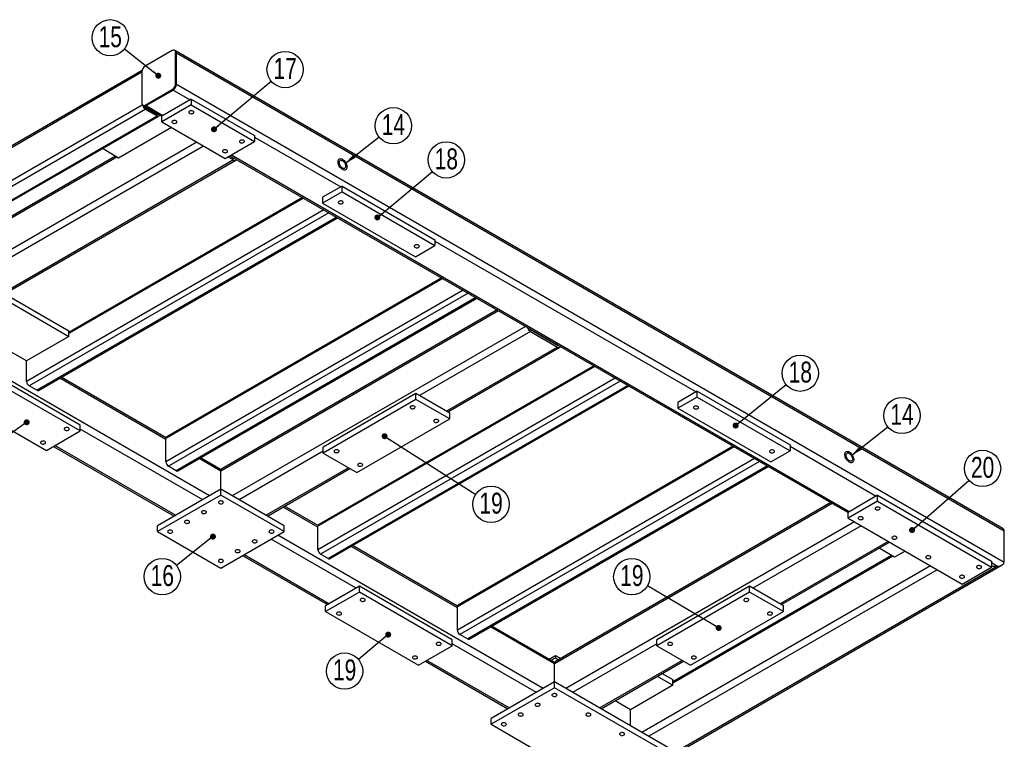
# Model space of a CAD drawing. Header units: millimetres. Extents: x 5 to 589, y 5 to 415.
# Tile 8 of 14: x 290 to 455, y 72 to 193. Entities that reach past the tile are written whole.
import ezdxf

# ---------------------------------------------------------------- set-up
doc = ezdxf.new("R2010")
doc.units = ezdxf.units.MM
doc.layers.add('NOTES', color=6, linetype='Continuous')
doc.layers.add('TRAIT-FORT', color=4, linetype='Continuous', lineweight=25)
doc.styles.add('SLDTEXTSTYLE2', font='TXT', dxfattribs={"width": 0.75})
doc.dimstyles.new('SLDDIMSTYLE5', dxfattribs={"dimtxt": 0.18, "dimasz": 1, "dimexe": 0, "dimexo": 0.0625, "dimgap": 0, "dimtad": 0, "dimtih": 1, "dimtoh": 1, "dimdec": 0, "dimrnd": 1e-09, "dimzin": 0, "dimdsep": 46, "dimtxsty": 'Standard', "dimblk1": 'DOT', "dimblk2": 'DOT', "dimsah": 1, "dimcen": 0.09, "dimadec": 0, "dimazin": 0, "dimtfac": 1, "dimtdec": 0, "dimtofl": 0, "dimtmove": 0, "dimatfit": 3, "dimldrblk": 'DOT', "dimfxl": 1, "dimfrac": 2, "dimtolj": 1, "dimtzin": 0, "dimarcsym": 0})
doc.dimstyles.new('SLDDIMSTYLE6', dxfattribs={"dimtxt": 0.18, "dimasz": 2, "dimexe": 0, "dimexo": 0.0625, "dimgap": 0, "dimtad": 0, "dimtih": 1, "dimtoh": 1, "dimdec": 0, "dimrnd": 1e-09, "dimzin": 0, "dimdsep": 46, "dimtxsty": 'Standard', "dimsah": 1, "dimcen": 0.09, "dimadec": 0, "dimazin": 0, "dimtfac": 2, "dimtdec": 0, "dimtofl": 0, "dimtmove": 0, "dimatfit": 3, "dimfxl": 1, "dimfrac": 2, "dimtolj": 1, "dimtzin": 0, "dimarcsym": 0})

# ---------------------------------------------------------------- blocks, each defined once
blk = doc.blocks.new('SW_NOTE_20')
at = {"layer": 'NOTES', "color": 0}
blk.add_circle((2.39, 1.87), 3.04, dxfattribs=at)
at = {"layer": 'NOTES', "color": 0, "insert": (2.4, 3.81), "char_height": 3.5, "attachment_point": 2, "style": 'SLDTEXTSTYLE2'}
blk.add_mtext('14', dxfattribs=at)
blk = doc.blocks.new('SW_NOTE_21')
at = {"layer": 'NOTES', "color": 0}
blk.add_circle((2.38, 1.88), 3.04, dxfattribs=at)
at = {"layer": 'NOTES', "color": 0, "insert": (2.39, 3.82), "char_height": 3.5, "attachment_point": 2, "style": 'SLDTEXTSTYLE2'}
blk.add_mtext('14', dxfattribs=at)
blk = doc.blocks.new('SW_NOTE_22')
at = {"layer": 'NOTES', "color": 0}
blk.add_circle((-2.39, 1.88), 3.04, dxfattribs=at)
at = {"layer": 'NOTES', "color": 0, "insert": (-2.38, 3.81), "char_height": 3.5, "attachment_point": 2, "style": 'SLDTEXTSTYLE2'}
blk.add_mtext('15', dxfattribs=at)
blk = doc.blocks.new('_Dot')
at = {"color": 0, "linetype": 'ByBlock', "lineweight": -2}
blk.add_line((-0.5, 0), (-1, 0), dxfattribs=at)
at = {"color": 0, "linetype": 'ByBlock', "const_width": 0.5}
blk.add_lwpolyline([(-0.25, 0, 1), (0.25, 0, 1)], format="xyb", close=True, dxfattribs=at)
blk = doc.blocks.new('SW_NOTE_24')
at = {"layer": 'NOTES', "color": 0}
blk.add_circle((2.33, 1.95), 3.04, dxfattribs=at)
at = {"layer": 'NOTES', "color": 0, "insert": (2.34, 3.89), "char_height": 3.5, "attachment_point": 2, "style": 'SLDTEXTSTYLE2'}
blk.add_mtext('17', dxfattribs=at)
blk = doc.blocks.new('SW_NOTE_25')
at = {"layer": 'NOTES', "color": 0}
blk.add_circle((2.33, 1.95), 3.04, dxfattribs=at)
at = {"layer": 'NOTES', "color": 0, "insert": (2.34, 3.88), "char_height": 3.5, "attachment_point": 2, "style": 'SLDTEXTSTYLE2'}
blk.add_mtext('18', dxfattribs=at)
blk = doc.blocks.new('SW_NOTE_26')
at = {"layer": 'NOTES', "color": 0}
blk.add_circle((2.36, 1.91), 3.04, dxfattribs=at)
at = {"layer": 'NOTES', "color": 0, "insert": (2.37, 3.85), "char_height": 3.5, "attachment_point": 2, "style": 'SLDTEXTSTYLE2'}
blk.add_mtext('18', dxfattribs=at)
blk = doc.blocks.new('SW_NOTE_27')
at = {"layer": 'NOTES', "color": 0}
blk.add_circle((2.29, 2), 3.04, dxfattribs=at)
at = {"layer": 'NOTES', "color": 0, "insert": (2.3, 3.93), "char_height": 3.5, "attachment_point": 2, "style": 'SLDTEXTSTYLE2'}
blk.add_mtext('20', dxfattribs=at)
blk = doc.blocks.new('SW_NOTE_29')
at = {"layer": 'NOTES', "color": 0}
blk.add_circle((-2.33, -1.95), 3.04, dxfattribs=at)
at = {"layer": 'NOTES', "color": 0, "insert": (-2.32, -0.01), "char_height": 3.5, "attachment_point": 2, "style": 'SLDTEXTSTYLE2'}
blk.add_mtext('19', dxfattribs=at)
blk = doc.blocks.new('SW_NOTE_30')
at = {"layer": 'NOTES', "color": 0}
blk.add_circle((-2.38, -1.88), 3.04, dxfattribs=at)
at = {"layer": 'NOTES', "color": 0, "insert": (-2.37, 0.05), "char_height": 3.5, "attachment_point": 2, "style": 'SLDTEXTSTYLE2'}
blk.add_mtext('16', dxfattribs=at)
blk = doc.blocks.new('SW_NOTE_33')
at = {"layer": 'NOTES', "color": 0}
blk.add_circle((2.56, -1.64), 3.04, dxfattribs=at)
at = {"layer": 'NOTES', "color": 0, "insert": (2.57, 0.3), "char_height": 3.5, "attachment_point": 2, "style": 'SLDTEXTSTYLE2'}
blk.add_mtext('19', dxfattribs=at)
blk = doc.blocks.new('SW_NOTE_34')
at = {"layer": 'NOTES', "color": 0}
blk.add_circle((-2.62, 1.54), 3.04, dxfattribs=at)
at = {"layer": 'NOTES', "color": 0, "insert": (-2.61, 3.48), "char_height": 3.5, "attachment_point": 2, "style": 'SLDTEXTSTYLE2'}
blk.add_mtext('19', dxfattribs=at)

msp = doc.modelspace()

# ---------------------------------------------------------------- linework, layer by layer
at = {"layer": 'TRAIT-FORT', "lineweight": 25}
for p, q in [((315.44, 187.49), (310.91, 184.88)), ((315.98, 187.45), (315.84, 187.53)), ((454.4, 107.53), (315.98, 187.45)), ((316, 181.94), (316, 187.16)), ((316, 187.16), (316.14, 187.08)), ((316.14, 181.85), (316.14, 187.08)), ((316.14, 187.08), (454.74, 107.07)), ((259.22, 154.38), (310.35, 183.9)), ((310.37, 184.12), (259.35, 154.66)), ((310.35, 183.9), (310.35, 178.67)), ((316, 181.94), (316.14, 181.85)), ((316.14, 181.85), (454.74, 101.85)), ((310.91, 178.34), (315.44, 180.96)), ((311.05, 178.26), (315.58, 180.87)), ((315.44, 180.96), (315.58, 180.87)), ((315.58, 180.87), (318.41, 179.24)), ((259.22, 148.83), (310.42, 178.39)), ((310.51, 178.3), (310.65, 178.22)), ((310.65, 178.22), (313.67, 176.48)), ((310.91, 178.34), (311.05, 178.26)), ((311.05, 178.26), (313.88, 176.63)), ((318.62, 179.36), (313.67, 176.51)), ((318.62, 178.38), (313.67, 175.53)), ((318.62, 179.36), (318.62, 178.38)), ((318.62, 179.36), (329.22, 173.24)), ((318.62, 178.38), (329.22, 172.26)), ((262.12, 149.52), (310.91, 177.69)), ((264.1, 148.38), (312.89, 176.55)), ((264.28, 148.28), (313.19, 176.52)), ((310.91, 177.94), (312.89, 176.79)), ((310.91, 177.69), (312.89, 176.55)), ((312.89, 176.79), (313.01, 176.86)), ((313.67, 175.53), (313.67, 176.51)), ((313.67, 175.53), (324.28, 169.4)), ((315.29, 174.59), (306.46, 169.49)), ((329.22, 173.24), (329.22, 172.26)), ((319.54, 172.14), (271.24, 144.26)), ((320.67, 171.49), (272.3, 143.56)), ((324.28, 169.4), (329.22, 172.26)), ((329.22, 173), (343.65, 164.67)), ((306.46, 169.49), (303.73, 171.06)), ((325.05, 169.85), (325.69, 169.49)), ((325.1, 169.88), (428.57, 110.15)), ((325.34, 170.02), (428.79, 110.3)), ((325.69, 169.16), (274.42, 139.56)), ((274.82, 139.52), (326.09, 169.12)), ((305.94, 169.78), (276.4, 152.73)), ((306.17, 169.65), (276.4, 152.46)), ((324.77, 169.69), (325.69, 169.16)), ((325.74, 169.51), (325.69, 169.49)), ((343.86, 164.79), (340.61, 162.91)), ((343.86, 163.81), (340.61, 161.93)), ((343.86, 163.81), (343.86, 164.79)), ((343.86, 164.79), (359.42, 155.81)), ((343.86, 163.81), (359.42, 154.83)), ((337.23, 162.88), (298.11, 140.3)), ((337.4, 162.78), (298.11, 140.1)), ((340.61, 162.91), (340.61, 161.93)), ((340.61, 161.93), (356.17, 152.95)), ((340.8, 160.82), (291.04, 132.09)), ((341.65, 160.33), (291.47, 131.36)), ((342.92, 159.59), (292.74, 130.62)), ((293.04, 130.59), (343.1, 159.49)), ((359.42, 155.81), (359.42, 154.83)), ((359.42, 155.57), (403.12, 130.34)), ((356.17, 152.95), (359.42, 154.83)), ((360.74, 149.31), (314.38, 122.54)), ((360.56, 149.41), (314.5, 122.82)), ((287.39, 146.78), (298.11, 140.59)), ((364.13, 147.35), (314.38, 118.62)), ((364.98, 146.86), (314.8, 117.89)), ((286.54, 146.29), (298.11, 139.61)), ((366.25, 146.12), (316.07, 117.15)), ((316.37, 117.12), (366.43, 146.02)), ((370.07, 143.92), (323.57, 117.07)), ((369.84, 144.05), (323.73, 117.44)), ((291.04, 135.52), (279.47, 142.21)), ((298.11, 139.61), (298.11, 140.59)), ((374.6, 141.31), (325.48, 112.95)), ((375.4, 140.46), (356.8, 129.73)), ((375.45, 140.82), (375.4, 140.79)), ((375.4, 140.79), (379.92, 138.18)), ((375.4, 140.46), (379.92, 137.85)), ((321.66, 112.95), (275.22, 139.76)), ((298.11, 139.61), (291.04, 135.52)), ((379.92, 137.85), (361.33, 127.11)), ((361.56, 126.98), (380.32, 137.81)), ((379.97, 138.2), (379.92, 138.18)), ((291.04, 132.09), (291.04, 135.52)), ((300.02, 124.79), (284.46, 133.77)), ((386.19, 134.61), (339.83, 107.85)), ((386.02, 134.71), (339.96, 108.12)), ((300.02, 123.81), (284.46, 132.79)), ((314.38, 122.38), (296.59, 132.65)), ((314.39, 122.64), (296.83, 132.78)), ((389.59, 132.65), (339.83, 103.93)), ((390.44, 132.16), (340.26, 103.19)), ((292.74, 130.62), (291.47, 131.36)), ((391.71, 131.43), (341.53, 102.46)), ((341.83, 102.43), (391.89, 131.33)), ((403.33, 130.46), (400.08, 128.58)), ((403.33, 129.48), (403.33, 130.46)), ((403.33, 130.46), (418.89, 121.48)), ((278.81, 129.52), (294.36, 120.54)), ((356.24, 130.05), (340.68, 121.07)), ((356.24, 129.07), (340.68, 120.09)), ((356.24, 129.07), (356.24, 130.05)), ((361.89, 126.79), (356.24, 130.05)), ((361.89, 125.81), (356.24, 129.07)), ((403.33, 129.48), (400.08, 127.6)), ((400.08, 128.58), (400.08, 127.6)), ((403.33, 129.48), (418.89, 120.5)), ((400.08, 127.6), (415.63, 118.62)), ((346.34, 116.83), (361.89, 125.81)), ((361.89, 125.81), (361.89, 126.79)), ((294.36, 120.54), (300.02, 123.81)), ((300.02, 123.81), (300.02, 124.79)), ((320.53, 112.3), (300.02, 124.13)), ((314.38, 118.62), (314.38, 122.54)), ((295.54, 121.22), (315.77, 109.55)), ((316, 109.68), (295.78, 121.36)), ((340.68, 120.42), (326.61, 112.3)), ((340.68, 120.09), (340.68, 121.07)), ((409.53, 121.14), (363.17, 94.38)), ((409.35, 121.24), (363.29, 94.65)), ((415.63, 118.62), (418.89, 120.5)), ((418.89, 121.48), (418.89, 120.5)), ((418.89, 121.24), (433.31, 112.91)), ((323.57, 117.07), (319.93, 119.18)), ((323.62, 117.31), (320.16, 119.31)), ((340.68, 120.09), (346.34, 116.83)), ((412.92, 119.18), (363.17, 90.46)), ((413.77, 118.69), (363.59, 89.72)), ((316.07, 117.15), (314.8, 117.89)), ((323.57, 114.05), (323.57, 117.07)), ((344.92, 117.64), (331.13, 109.68)), ((331.37, 109.55), (345.16, 117.51)), ((415.05, 117.96), (364.86, 88.99)), ((365.16, 88.96), (415.22, 117.86)), ((323.57, 114.05), (312.96, 107.93)), ((323.57, 113.07), (323.57, 114.05)), ((334.17, 107.93), (323.57, 114.05)), ((323.57, 113.07), (312.96, 106.95)), ((334.17, 106.95), (323.57, 113.07)), ((433.52, 113.03), (428.57, 110.17)), ((433.52, 112.05), (433.52, 113.03)), ((433.52, 113.03), (452.61, 102.01)), ((339.83, 107.68), (333.99, 111.06)), ((339.84, 107.95), (334.22, 111.19)), ((425.93, 111.67), (379.43, 84.82)), ((425.7, 111.81), (379.6, 85.19)), ((433.52, 112.05), (428.57, 109.19)), ((433.52, 112.05), (452.61, 101.03)), ((428.57, 109.19), (428.57, 110.17)), ((428.57, 109.19), (447.67, 98.17)), ((312.96, 106.95), (312.96, 107.93)), ((334.17, 106.95), (334.17, 107.93)), ((339.83, 103.93), (339.83, 107.85)), ((429.63, 108.58), (381.34, 80.7)), ((430.77, 107.93), (412.66, 97.48)), ((312.96, 106.95), (323.57, 100.83)), ((323.57, 100.83), (334.17, 106.95)), ((346.2, 97.48), (331.98, 105.68)), ((377.52, 80.7), (333.11, 106.34)), ((454.74, 101.85), (454.74, 107.07)), ((363.17, 94.21), (345.38, 104.48)), ((363.18, 94.48), (345.62, 104.62)), ((435.29, 105.32), (417.19, 94.87)), ((417.42, 94.73), (435.52, 105.18)), ((436.35, 102.66), (433.76, 104.16)), ((327.22, 102.94), (341.44, 94.73)), ((341.67, 94.87), (327.46, 103.07)), ((341.53, 102.46), (340.26, 103.19)), ((435.83, 102.96), (399.23, 81.83)), ((436.07, 102.83), (399.23, 81.56)), ((438.12, 103.68), (436.35, 102.66)), ((392.16, 65.45), (454.4, 101.38)), ((453.6, 101.19), (392.16, 65.72)), ((442.36, 101.23), (394.07, 73.35)), ((443.49, 100.58), (395.2, 72.7)), ((447.67, 98.17), (452.61, 101.03)), ((452.61, 102.01), (452.61, 101.03)), ((452.61, 101.76), (453.6, 101.19)), ((452.61, 101.19), (453.6, 101.19)), ((346.76, 97.8), (341.1, 94.54)), ((346.76, 96.82), (346.76, 97.8)), ((362.32, 88.82), (346.76, 97.8)), ((412.1, 97.8), (396.54, 88.82)), ((412.1, 96.82), (412.1, 97.8)), ((417.75, 94.54), (412.1, 97.8)), ((346.76, 96.82), (341.1, 93.56)), ((362.32, 87.84), (346.76, 96.82)), ((412.1, 96.82), (396.54, 87.84)), ((417.75, 93.56), (412.1, 96.82)), ((341.1, 93.56), (341.1, 94.54)), ((363.17, 90.46), (363.17, 94.38)), ((417.75, 93.56), (417.75, 94.54)), ((341.1, 93.56), (356.66, 84.58)), ((402.2, 84.58), (417.75, 93.56)), ((379.43, 84.82), (368.72, 91.01)), ((379.48, 85.07), (368.95, 91.14)), ((364.86, 88.99), (363.59, 89.72)), ((356.66, 84.58), (362.32, 87.84)), ((362.32, 87.84), (362.32, 88.82)), ((376.39, 80.05), (362.32, 88.17)), ((396.54, 88.17), (382.47, 80.05)), ((396.54, 87.84), (396.54, 88.82)), ((396.54, 87.84), (402.2, 84.58)), ((378.53, 85.61), (379.57, 86.21)), ((378.89, 85.41), (379.57, 85.8)), ((379.57, 86.21), (379.57, 85.8)), ((379.57, 86.21), (380.47, 85.7)), ((379.57, 85.8), (380.11, 85.49)), ((357.84, 85.26), (371.63, 77.3)), ((371.86, 77.44), (358.07, 85.4)), ((379.43, 81.8), (379.43, 84.82)), ((400.78, 85.4), (387, 77.44)), ((387.23, 77.3), (401.02, 85.26)), ((396.63, 82.73), (399.23, 81.23)), ((397.48, 83.22), (399.23, 82.21)), ((379.43, 81.8), (368.82, 75.68)), ((379.43, 80.82), (368.82, 74.7)), ((379.43, 80.82), (379.43, 81.8)), ((398.52, 70.78), (379.43, 81.8)), ((398.52, 69.8), (379.43, 80.82)), ((399.23, 81.23), (392.16, 77.15)), ((399.23, 81.23), (399.23, 82.21)), ((392.16, 77.15), (389.56, 78.65)), ((392.16, 74.46), (392.16, 77.15)), ((368.82, 74.7), (368.82, 75.68)), ((368.82, 74.7), (387.91, 63.68))]:
    msp.add_line(p, q, dxfattribs=at)
at = {"layer": 'TRAIT-FORT', "lineweight": 25, "flags": 128}
for points in [[(312.89, 176.55), (312.97, 176.51), (313.05, 176.49), (313.13, 176.49), (313.19, 176.52), (313.24, 176.56), (313.28, 176.62), (313.3, 176.69)], [(318.32, 177.33), (318.24, 177.27), (318.2, 177.21), (318.2, 177.13), (318.23, 177.06), (318.3, 177), (318.39, 176.95), (318.51, 176.92), (318.63, 176.91), (318.76, 176.93), (318.87, 176.96), (318.96, 177.01), (319.02, 177.08), (319.04, 177.15), (319.03, 177.22), (318.98, 177.29), (318.9, 177.35), (318.79, 177.38), (318.67, 177.4), (318.54, 177.4), (318.42, 177.38), (318.32, 177.33)], [(315.49, 175.7), (315.41, 175.64), (315.37, 175.57), (315.37, 175.5), (315.4, 175.43), (315.47, 175.37), (315.56, 175.32), (315.68, 175.29), (315.81, 175.28), (315.93, 175.3), (316.04, 175.33), (316.13, 175.38), (316.19, 175.45), (316.21, 175.52), (316.2, 175.59), (316.15, 175.66), (316.07, 175.71), (315.96, 175.75), (315.84, 175.77), (315.71, 175.77), (315.59, 175.74), (315.49, 175.7)], [(326.8, 172.43), (326.73, 172.38), (326.69, 172.31), (326.68, 172.23), (326.71, 172.16), (326.78, 172.1), (326.88, 172.05), (326.99, 172.02), (327.12, 172.02), (327.24, 172.03), (327.36, 172.06), (327.45, 172.12), (327.5, 172.18), (327.53, 172.25), (327.51, 172.32), (327.46, 172.39), (327.38, 172.45), (327.27, 172.49), (327.15, 172.5), (327.02, 172.5), (326.9, 172.48), (326.8, 172.43)], [(323.97, 170.8), (323.9, 170.74), (323.86, 170.67), (323.85, 170.6), (323.89, 170.53), (323.95, 170.47), (324.05, 170.42), (324.17, 170.39), (324.29, 170.38), (324.42, 170.4), (324.53, 170.43), (324.62, 170.48), (324.68, 170.55), (324.7, 170.62), (324.69, 170.69), (324.63, 170.76), (324.55, 170.81), (324.44, 170.85), (324.32, 170.87), (324.2, 170.87), (324.08, 170.85), (323.97, 170.8)], [(343.93, 167.57), (343.8, 167.66), (343.66, 167.78), (343.54, 167.92), (343.43, 168.08), (343.34, 168.25), (343.27, 168.43), (343.22, 168.6), (343.19, 168.77), (343.19, 168.93), (343.22, 169.07), (343.27, 169.19), (343.34, 169.28), (343.43, 169.35), (343.54, 169.38), (343.66, 169.38), (343.8, 169.35), (343.93, 169.28), (344.07, 169.19), (344.2, 169.07), (344.32, 168.93), (344.43, 168.77), (344.53, 168.6), (344.6, 168.42), (344.65, 168.25), (344.67, 168.08), (344.67, 167.92), (344.65, 167.78), (344.6, 167.66), (344.53, 167.57), (344.43, 167.5), (344.32, 167.47), (344.2, 167.47), (344.07, 167.5), (343.93, 167.57)], [(343.93, 167.57), (343.8, 167.66), (343.66, 167.78), (343.54, 167.92), (343.43, 168.08), (343.34, 168.25), (343.27, 168.43), (343.22, 168.6), (343.19, 168.77), (343.19, 168.93), (343.22, 169.07), (343.27, 169.19), (343.34, 169.28), (343.43, 169.35), (343.54, 169.38), (343.66, 169.38), (343.8, 169.35), (343.93, 169.28), (344.07, 169.19), (344.2, 169.07), (344.32, 168.93), (344.43, 168.77), (344.53, 168.6), (344.6, 168.42), (344.65, 168.25), (344.67, 168.08), (344.67, 167.92), (344.65, 167.78), (344.6, 167.66), (344.53, 167.57), (344.43, 167.5), (344.32, 167.47), (344.2, 167.47), (344.07, 167.5), (343.93, 167.57)], [(343.93, 167.81), (343.82, 167.89), (343.71, 168), (343.61, 168.12), (343.53, 168.26), (343.46, 168.41), (343.42, 168.56), (343.4, 168.7), (343.41, 168.83), (343.44, 168.94), (343.49, 169.02), (343.57, 169.08), (343.66, 169.11), (343.76, 169.1), (343.88, 169.07), (343.99, 169), (344.1, 168.91), (344.21, 168.79), (344.3, 168.66), (344.37, 168.51), (344.43, 168.37), (344.46, 168.22), (344.46, 168.09), (344.44, 167.97), (344.4, 167.87), (344.34, 167.79), (344.25, 167.75), (344.16, 167.74), (344.05, 167.76), (343.93, 167.81)], [(343.35, 162.23), (343.27, 162.17), (343.23, 162.1), (343.23, 162.03), (343.26, 161.96), (343.33, 161.9), (343.42, 161.85), (343.54, 161.82), (343.67, 161.81), (343.79, 161.82), (343.9, 161.86), (343.99, 161.91), (344.05, 161.97), (344.07, 162.05), (344.06, 162.12), (344.01, 162.19), (343.93, 162.24), (343.82, 162.28), (343.7, 162.3), (343.57, 162.3), (343.45, 162.27), (343.35, 162.23)], [(356.08, 154.88), (356, 154.82), (355.96, 154.75), (355.96, 154.68), (355.99, 154.61), (356.06, 154.55), (356.15, 154.5), (356.27, 154.47), (356.39, 154.46), (356.52, 154.48), (356.63, 154.51), (356.72, 154.56), (356.78, 154.63), (356.8, 154.7), (356.79, 154.77), (356.74, 154.84), (356.65, 154.89), (356.55, 154.93), (356.43, 154.95), (356.3, 154.95), (356.18, 154.93), (356.08, 154.88)], [(355.37, 127.94), (355.29, 127.88), (355.25, 127.81), (355.25, 127.74), (355.28, 127.67), (355.35, 127.61), (355.44, 127.56), (355.56, 127.53), (355.69, 127.52), (355.81, 127.54), (355.92, 127.57), (356.01, 127.62), (356.07, 127.69), (356.1, 127.76), (356.08, 127.83), (356.03, 127.9), (355.95, 127.95), (355.84, 127.99), (355.72, 128.01), (355.59, 128.01), (355.47, 127.98), (355.37, 127.94)], [(402.82, 127.9), (402.74, 127.84), (402.7, 127.77), (402.7, 127.7), (402.73, 127.63), (402.8, 127.57), (402.89, 127.52), (403.01, 127.49), (403.13, 127.48), (403.26, 127.49), (403.37, 127.53), (403.46, 127.58), (403.52, 127.64), (403.54, 127.72), (403.53, 127.79), (403.48, 127.86), (403.39, 127.91), (403.29, 127.95), (403.17, 127.97), (403.04, 127.97), (402.92, 127.94), (402.82, 127.9)], [(359.33, 125.65), (359.25, 125.6), (359.21, 125.53), (359.21, 125.45), (359.24, 125.38), (359.31, 125.32), (359.4, 125.27), (359.52, 125.24), (359.65, 125.24), (359.77, 125.25), (359.88, 125.28), (359.97, 125.34), (360.03, 125.4), (360.06, 125.47), (360.04, 125.54), (359.99, 125.61), (359.91, 125.67), (359.8, 125.71), (359.68, 125.72), (359.55, 125.72), (359.43, 125.7), (359.33, 125.65)], [(297.46, 124.31), (297.38, 124.25), (297.34, 124.18), (297.34, 124.11), (297.37, 124.04), (297.44, 123.97), (297.53, 123.93), (297.65, 123.9), (297.77, 123.89), (297.9, 123.9), (298.01, 123.94), (298.1, 123.99), (298.16, 124.05), (298.18, 124.12), (298.17, 124.2), (298.12, 124.26), (298.04, 124.32), (297.93, 124.36), (297.81, 124.38), (297.68, 124.37), (297.56, 124.35), (297.46, 124.31)], [(293.5, 122.02), (293.42, 121.96), (293.38, 121.89), (293.38, 121.82), (293.41, 121.75), (293.48, 121.69), (293.57, 121.64), (293.69, 121.61), (293.81, 121.6), (293.94, 121.62), (294.05, 121.65), (294.14, 121.7), (294.2, 121.77), (294.22, 121.84), (294.21, 121.91), (294.16, 121.98), (294.08, 122.03), (293.97, 122.07), (293.85, 122.09), (293.72, 122.09), (293.6, 122.06), (293.5, 122.02)], [(342.64, 120.59), (342.57, 120.53), (342.53, 120.46), (342.52, 120.39), (342.55, 120.32), (342.62, 120.26), (342.72, 120.21), (342.83, 120.18), (342.96, 120.17), (343.08, 120.19), (343.2, 120.22), (343.28, 120.27), (343.34, 120.34), (343.37, 120.41), (343.35, 120.48), (343.3, 120.55), (343.22, 120.61), (343.11, 120.64), (342.99, 120.66), (342.86, 120.66), (342.74, 120.64), (342.64, 120.59)], [(415.54, 120.55), (415.47, 120.49), (415.43, 120.42), (415.42, 120.35), (415.46, 120.28), (415.52, 120.22), (415.62, 120.17), (415.74, 120.14), (415.86, 120.13), (415.99, 120.15), (416.1, 120.18), (416.19, 120.23), (416.25, 120.3), (416.27, 120.37), (416.26, 120.44), (416.21, 120.51), (416.12, 120.56), (416.02, 120.6), (415.89, 120.62), (415.77, 120.62), (415.65, 120.6), (415.54, 120.55)], [(428.79, 118.58), (428.65, 118.68), (428.52, 118.8), (428.39, 118.94), (428.29, 119.1), (428.19, 119.27), (428.12, 119.44), (428.07, 119.62), (428.05, 119.79), (428.05, 119.95), (428.07, 120.09), (428.12, 120.21), (428.19, 120.3), (428.29, 120.36), (428.39, 120.39), (428.52, 120.39), (428.65, 120.36), (428.79, 120.3), (428.92, 120.2), (429.05, 120.08), (429.18, 119.94), (429.29, 119.79), (429.38, 119.61), (429.45, 119.44), (429.5, 119.26), (429.52, 119.09), (429.52, 118.93), (429.5, 118.79), (429.45, 118.67), (429.38, 118.58), (429.29, 118.52), (429.18, 118.49), (429.05, 118.49), (428.92, 118.52), (428.79, 118.58)], [(428.79, 118.58), (428.65, 118.68), (428.52, 118.8), (428.39, 118.94), (428.29, 119.1), (428.19, 119.27), (428.12, 119.44), (428.07, 119.62), (428.05, 119.79), (428.05, 119.95), (428.07, 120.09), (428.12, 120.21), (428.19, 120.3), (428.29, 120.36), (428.39, 120.39), (428.52, 120.39), (428.65, 120.36), (428.79, 120.3), (428.92, 120.2), (429.05, 120.08), (429.18, 119.94), (429.29, 119.79), (429.38, 119.61), (429.45, 119.44), (429.5, 119.26), (429.52, 119.09), (429.52, 118.93), (429.5, 118.79), (429.45, 118.67), (429.38, 118.58), (429.29, 118.52), (429.18, 118.49), (429.05, 118.49), (428.92, 118.52), (428.79, 118.58)], [(428.79, 118.83), (428.67, 118.91), (428.56, 119.01), (428.46, 119.14), (428.38, 119.28), (428.32, 119.42), (428.27, 119.57), (428.26, 119.71), (428.26, 119.84), (428.29, 119.95), (428.35, 120.04), (428.42, 120.1), (428.51, 120.12), (428.62, 120.12), (428.73, 120.08), (428.84, 120.02), (428.95, 119.92), (429.06, 119.81), (429.15, 119.67), (429.22, 119.53), (429.28, 119.38), (429.31, 119.24), (429.31, 119.1), (429.3, 118.98), (429.25, 118.88), (429.19, 118.81), (429.11, 118.77), (429.01, 118.76), (428.9, 118.78), (428.79, 118.83)], [(346.6, 118.31), (346.53, 118.25), (346.48, 118.18), (346.48, 118.11), (346.51, 118.04), (346.58, 117.97), (346.68, 117.93), (346.79, 117.9), (346.92, 117.89), (347.04, 117.9), (347.15, 117.94), (347.24, 117.99), (347.3, 118.05), (347.33, 118.12), (347.31, 118.2), (347.26, 118.26), (347.18, 118.32), (347.07, 118.36), (346.95, 118.38), (346.82, 118.37), (346.7, 118.35), (346.6, 118.31)], [(320.44, 110.39), (320.36, 110.33), (320.32, 110.26), (320.32, 110.19), (320.35, 110.12), (320.42, 110.05), (320.51, 110.01), (320.63, 109.98), (320.76, 109.97), (320.88, 109.98), (320.99, 110.02), (321.08, 110.07), (321.14, 110.13), (321.16, 110.2), (321.15, 110.28), (321.1, 110.34), (321.02, 110.4), (320.91, 110.44), (320.79, 110.46), (320.66, 110.46), (320.54, 110.43), (320.44, 110.39)], [(323.27, 112.02), (323.19, 111.96), (323.15, 111.89), (323.15, 111.82), (323.18, 111.75), (323.25, 111.69), (323.34, 111.64), (323.46, 111.61), (323.58, 111.6), (323.71, 111.62), (323.82, 111.65), (323.91, 111.7), (323.97, 111.77), (323.99, 111.84), (323.98, 111.91), (323.93, 111.98), (323.85, 112.03), (323.74, 112.07), (323.62, 112.09), (323.49, 112.09), (323.37, 112.06), (323.27, 112.02)], [(433.22, 111), (433.15, 110.94), (433.11, 110.87), (433.1, 110.8), (433.13, 110.73), (433.2, 110.67), (433.3, 110.62), (433.41, 110.59), (433.54, 110.58), (433.66, 110.59), (433.78, 110.63), (433.86, 110.68), (433.92, 110.75), (433.95, 110.82), (433.93, 110.89), (433.88, 110.96), (433.8, 111.01), (433.69, 111.05), (433.57, 111.07), (433.44, 111.07), (433.32, 111.04), (433.22, 111)], [(317.61, 108.75), (317.54, 108.7), (317.49, 108.63), (317.49, 108.55), (317.52, 108.48), (317.59, 108.42), (317.68, 108.37), (317.8, 108.34), (317.93, 108.34), (318.05, 108.35), (318.16, 108.38), (318.25, 108.44), (318.31, 108.5), (318.34, 108.57), (318.32, 108.64), (318.27, 108.71), (318.19, 108.77), (318.08, 108.81), (317.96, 108.83), (317.83, 108.82), (317.71, 108.8), (317.61, 108.75)], [(430.39, 109.37), (430.32, 109.31), (430.28, 109.24), (430.27, 109.17), (430.31, 109.1), (430.37, 109.03), (430.47, 108.99), (430.58, 108.96), (430.71, 108.95), (430.83, 108.96), (430.95, 109), (431.04, 109.05), (431.1, 109.11), (431.12, 109.18), (431.11, 109.26), (431.05, 109.32), (430.97, 109.38), (430.86, 109.42), (430.74, 109.44), (430.62, 109.43), (430.5, 109.41), (430.39, 109.37)], [(314.78, 107.12), (314.71, 107.06), (314.67, 106.99), (314.66, 106.92), (314.69, 106.85), (314.76, 106.79), (314.86, 106.74), (314.97, 106.71), (315.1, 106.7), (315.22, 106.72), (315.34, 106.75), (315.42, 106.8), (315.48, 106.87), (315.51, 106.94), (315.49, 107.01), (315.44, 107.08), (315.36, 107.13), (315.25, 107.17), (315.13, 107.19), (315, 107.19), (314.88, 107.17), (314.78, 107.12)], [(331.75, 107.12), (331.68, 107.06), (331.64, 106.99), (331.63, 106.92), (331.66, 106.85), (331.73, 106.79), (331.83, 106.74), (331.94, 106.71), (332.07, 106.7), (332.19, 106.72), (332.31, 106.75), (332.4, 106.8), (332.45, 106.87), (332.48, 106.94), (332.46, 107.01), (332.41, 107.08), (332.33, 107.13), (332.22, 107.17), (332.1, 107.19), (331.97, 107.19), (331.85, 107.17), (331.75, 107.12)], [(328.92, 105.49), (328.85, 105.43), (328.81, 105.36), (328.8, 105.29), (328.84, 105.22), (328.9, 105.16), (329, 105.11), (329.11, 105.08), (329.24, 105.07), (329.37, 105.08), (329.48, 105.12), (329.57, 105.17), (329.63, 105.23), (329.65, 105.31), (329.64, 105.38), (329.58, 105.45), (329.5, 105.5), (329.39, 105.54), (329.27, 105.56), (329.15, 105.56), (329.03, 105.53), (328.92, 105.49)], [(436.05, 106.1), (435.98, 106.04), (435.93, 105.97), (435.93, 105.9), (435.96, 105.83), (436.03, 105.77), (436.13, 105.72), (436.24, 105.69), (436.37, 105.68), (436.49, 105.7), (436.6, 105.73), (436.69, 105.78), (436.75, 105.85), (436.78, 105.92), (436.76, 105.99), (436.71, 106.06), (436.63, 106.11), (436.52, 106.15), (436.4, 106.17), (436.27, 106.17), (436.15, 106.14), (436.05, 106.1)], [(326.1, 103.86), (326.02, 103.8), (325.98, 103.73), (325.97, 103.66), (326.01, 103.58), (326.07, 103.52), (326.17, 103.48), (326.29, 103.45), (326.41, 103.44), (326.54, 103.45), (326.65, 103.49), (326.74, 103.54), (326.8, 103.6), (326.82, 103.67), (326.81, 103.75), (326.76, 103.81), (326.67, 103.87), (326.57, 103.91), (326.44, 103.93), (326.32, 103.92), (326.2, 103.9), (326.1, 103.86)], [(323.27, 102.22), (323.19, 102.16), (323.15, 102.1), (323.15, 102.02), (323.18, 101.95), (323.25, 101.89), (323.34, 101.84), (323.46, 101.81), (323.58, 101.8), (323.71, 101.82), (323.82, 101.85), (323.91, 101.9), (323.97, 101.97), (323.99, 102.04), (323.98, 102.11), (323.93, 102.18), (323.85, 102.24), (323.74, 102.27), (323.62, 102.29), (323.49, 102.29), (323.37, 102.27), (323.27, 102.22)], [(441.71, 102.84), (441.63, 102.78), (441.59, 102.71), (441.59, 102.63), (441.62, 102.56), (441.69, 102.5), (441.78, 102.45), (441.9, 102.43), (442.02, 102.42), (442.15, 102.43), (442.26, 102.46), (442.35, 102.52), (442.41, 102.58), (442.43, 102.65), (442.42, 102.73), (442.37, 102.79), (442.29, 102.85), (442.18, 102.89), (442.06, 102.91), (441.93, 102.9), (441.81, 102.88), (441.71, 102.84)], [(450.19, 101.2), (450.12, 101.14), (450.08, 101.08), (450.07, 101), (450.1, 100.93), (450.17, 100.87), (450.27, 100.82), (450.38, 100.79), (450.51, 100.78), (450.63, 100.8), (450.75, 100.83), (450.84, 100.88), (450.89, 100.95), (450.92, 101.02), (450.9, 101.09), (450.85, 101.16), (450.77, 101.22), (450.66, 101.25), (450.54, 101.27), (450.41, 101.27), (450.29, 101.25), (450.19, 101.2)], [(447.36, 99.57), (447.29, 99.51), (447.25, 99.44), (447.24, 99.37), (447.28, 99.3), (447.34, 99.24), (447.44, 99.19), (447.56, 99.16), (447.68, 99.15), (447.81, 99.17), (447.92, 99.2), (448.01, 99.25), (448.07, 99.32), (448.09, 99.39), (448.08, 99.46), (448.03, 99.53), (447.94, 99.58), (447.84, 99.62), (447.71, 99.64), (447.59, 99.64), (447.47, 99.61), (447.36, 99.57)], [(347.03, 95.69), (346.95, 95.63), (346.91, 95.56), (346.9, 95.49), (346.94, 95.42), (347, 95.36), (347.1, 95.31), (347.22, 95.28), (347.34, 95.27), (347.47, 95.29), (347.58, 95.32), (347.67, 95.37), (347.73, 95.44), (347.75, 95.51), (347.74, 95.58), (347.69, 95.65), (347.6, 95.7), (347.5, 95.74), (347.37, 95.76), (347.25, 95.76), (347.13, 95.74), (347.03, 95.69)], [(411.23, 95.69), (411.16, 95.63), (411.11, 95.56), (411.11, 95.49), (411.14, 95.42), (411.21, 95.36), (411.31, 95.31), (411.42, 95.28), (411.55, 95.27), (411.67, 95.29), (411.78, 95.32), (411.87, 95.37), (411.93, 95.44), (411.96, 95.51), (411.94, 95.58), (411.89, 95.65), (411.81, 95.7), (411.7, 95.74), (411.58, 95.76), (411.45, 95.76), (411.33, 95.74), (411.23, 95.69)], [(343.07, 93.41), (342.99, 93.35), (342.95, 93.28), (342.94, 93.21), (342.98, 93.13), (343.04, 93.07), (343.14, 93.03), (343.26, 93), (343.38, 92.99), (343.51, 93), (343.62, 93.04), (343.71, 93.09), (343.77, 93.15), (343.79, 93.22), (343.78, 93.3), (343.73, 93.36), (343.64, 93.42), (343.54, 93.46), (343.41, 93.48), (343.29, 93.47), (343.17, 93.45), (343.07, 93.41)], [(415.19, 93.41), (415.12, 93.35), (415.07, 93.28), (415.07, 93.21), (415.1, 93.13), (415.17, 93.07), (415.27, 93.03), (415.38, 93), (415.51, 92.99), (415.63, 93), (415.74, 93.04), (415.83, 93.09), (415.89, 93.15), (415.92, 93.22), (415.9, 93.3), (415.85, 93.36), (415.77, 93.42), (415.66, 93.46), (415.54, 93.48), (415.41, 93.47), (415.29, 93.45), (415.19, 93.41)], [(359.75, 88.34), (359.68, 88.29), (359.64, 88.22), (359.63, 88.14), (359.67, 88.07), (359.73, 88.01), (359.83, 87.96), (359.94, 87.93), (360.07, 87.93), (360.19, 87.94), (360.31, 87.97), (360.4, 88.03), (360.46, 88.09), (360.48, 88.16), (360.47, 88.23), (360.41, 88.3), (360.33, 88.36), (360.22, 88.4), (360.1, 88.41), (359.98, 88.41), (359.86, 88.39), (359.75, 88.34)], [(398.5, 88.34), (398.43, 88.29), (398.39, 88.22), (398.38, 88.14), (398.41, 88.07), (398.48, 88.01), (398.58, 87.96), (398.69, 87.93), (398.82, 87.93), (398.94, 87.94), (399.06, 87.97), (399.15, 88.03), (399.21, 88.09), (399.23, 88.16), (399.21, 88.23), (399.16, 88.3), (399.08, 88.36), (398.97, 88.4), (398.85, 88.41), (398.73, 88.41), (398.61, 88.39), (398.5, 88.34)], [(355.79, 86.06), (355.72, 86), (355.68, 85.93), (355.67, 85.86), (355.71, 85.79), (355.77, 85.73), (355.87, 85.68), (355.98, 85.65), (356.11, 85.64), (356.24, 85.65), (356.35, 85.69), (356.44, 85.74), (356.5, 85.8), (356.52, 85.88), (356.51, 85.95), (356.45, 86.02), (356.37, 86.07), (356.26, 86.11), (356.14, 86.13), (356.02, 86.13), (355.9, 86.1), (355.79, 86.06)], [(402.46, 86.06), (402.39, 86), (402.35, 85.93), (402.34, 85.86), (402.37, 85.79), (402.44, 85.73), (402.54, 85.68), (402.65, 85.65), (402.78, 85.64), (402.9, 85.65), (403.02, 85.69), (403.11, 85.74), (403.17, 85.8), (403.19, 85.88), (403.17, 85.95), (403.12, 86.02), (403.04, 86.07), (402.93, 86.11), (402.81, 86.13), (402.68, 86.13), (402.57, 86.1), (402.46, 86.06)], [(379.13, 79.77), (379.05, 79.71), (379.01, 79.64), (379.01, 79.57), (379.04, 79.5), (379.11, 79.44), (379.2, 79.39), (379.32, 79.36), (379.45, 79.35), (379.57, 79.37), (379.68, 79.4), (379.77, 79.45), (379.83, 79.52), (379.85, 79.59), (379.84, 79.66), (379.79, 79.73), (379.71, 79.78), (379.6, 79.82), (379.48, 79.84), (379.35, 79.84), (379.23, 79.82), (379.13, 79.77)], [(376.3, 78.14), (376.23, 78.08), (376.18, 78.01), (376.18, 77.94), (376.21, 77.87), (376.28, 77.81), (376.37, 77.76), (376.49, 77.73), (376.62, 77.72), (376.74, 77.73), (376.85, 77.77), (376.94, 77.82), (377, 77.88), (377.03, 77.96), (377.01, 78.03), (376.96, 78.1), (376.88, 78.15), (376.77, 78.19), (376.65, 78.21), (376.52, 78.21), (376.4, 78.18), (376.3, 78.14)], [(373.47, 76.51), (373.4, 76.45), (373.35, 76.38), (373.35, 76.31), (373.38, 76.24), (373.45, 76.17), (373.55, 76.13), (373.66, 76.1), (373.79, 76.09), (373.91, 76.1), (374.02, 76.14), (374.11, 76.19), (374.17, 76.25), (374.2, 76.32), (374.18, 76.4), (374.13, 76.46), (374.05, 76.52), (373.94, 76.56), (373.82, 76.58), (373.69, 76.57), (373.57, 76.55), (373.47, 76.51)], [(384.79, 76.51), (384.71, 76.45), (384.67, 76.38), (384.66, 76.31), (384.7, 76.24), (384.76, 76.17), (384.86, 76.13), (384.98, 76.1), (385.1, 76.09), (385.23, 76.1), (385.34, 76.14), (385.43, 76.19), (385.49, 76.25), (385.51, 76.32), (385.5, 76.4), (385.45, 76.46), (385.36, 76.52), (385.26, 76.56), (385.13, 76.58), (385.01, 76.57), (384.89, 76.55), (384.79, 76.51)], [(370.64, 74.87), (370.57, 74.81), (370.53, 74.75), (370.52, 74.67), (370.55, 74.6), (370.62, 74.54), (370.72, 74.49), (370.83, 74.46), (370.96, 74.46), (371.08, 74.47), (371.2, 74.5), (371.29, 74.55), (371.35, 74.62), (371.37, 74.69), (371.35, 74.76), (371.3, 74.83), (371.22, 74.89), (371.11, 74.93), (370.99, 74.94), (370.87, 74.94), (370.75, 74.92), (370.64, 74.87)], [(390.44, 73.24), (390.37, 73.18), (390.33, 73.11), (390.32, 73.04), (390.35, 72.97), (390.42, 72.91), (390.52, 72.86), (390.63, 72.83), (390.76, 72.82), (390.88, 72.84), (391, 72.87), (391.09, 72.92), (391.14, 72.99), (391.17, 73.06), (391.15, 73.13), (391.1, 73.2), (391.02, 73.25), (390.91, 73.29), (390.79, 73.31), (390.66, 73.31), (390.54, 73.28), (390.44, 73.24)]]:
    msp.add_lwpolyline(points, dxfattribs=at)
at = {"layer": 'TRAIT-FORT', "lineweight": 25}
for centre, radius, start, end in [((315.66, 187.22), 0.349, 350.786, 129.2033), ((315.76, 187.13), 0.384, 352.7442, 55.9436), ((311.57, 183.84), 1.23, 122.6055, 177.3945), ((314.77, 181.99), 1.23, 302.6055, 357.3945), ((314.92, 181.91), 1.23, 302.6055, 357.3945), ((310.69, 178.61), 0.349, 170.786, 309.2033), ((311.41, 178.47), 0.929, 189.9243, 237.3586), ((310.82, 178.59), 0.402, 245.6929, 305.6176), ((311.16, 178.33), 0.463, 197.8652, 237.3074), ((312.97, 176.89), 0.13, 230.3524, 326.1028), ((325.81, 169.67), 0.221, 235.8385, 278.9469), ((325.91, 169.42), 0.345, 230.2915, 328.5442), ((376.07, 141.5), 1.24, 196.971, 237.3038), ((375.69, 141.26), 0.553, 215.7589, 238.3392), ((380.05, 138.36), 0.221, 235.8385, 278.9469), ((380.14, 138.12), 0.345, 230.2915, 328.5442), ((291.96, 132.14), 0.922, 182.6055, 237.3945), ((292.91, 130.87), 0.302, 234.3824, 294.3071), ((314.66, 122.58), 0.288, 124.0564, 187.2558), ((315.3, 118.67), 0.922, 182.6055, 237.3945), ((316.25, 117.4), 0.302, 234.3824, 294.3071), ((323.95, 117.12), 0.384, 124.0564, 187.2558), ((340.12, 107.88), 0.288, 124.0564, 187.2558), ((340.75, 103.97), 0.922, 182.6055, 237.3945), ((341.7, 102.7), 0.302, 234.3824, 294.3071), ((363.45, 94.41), 0.288, 124.0564, 187.2558), ((364.09, 90.5), 0.922, 182.6055, 237.3945), ((365.04, 89.23), 0.302, 234.3824, 294.3071), ((379.81, 84.87), 0.384, 124.0564, 187.2558)]:
    msp.add_arc(centre, radius, start, end, dxfattribs=at)
for centre, start_param, end_param in [((453.6, 107.07), 0, 0.785479), ((453.6, 107.07), 0, 0.785479), ((453.6, 101.85), 4.712389, 6.283185), ((453.6, 101.85), 4.712389, 6.283185)]:
    msp.add_ellipse(centre, major_axis=(1.13, 0), ratio=0.577382, start_param=start_param, end_param=end_param, dxfattribs=at)

# ---------------------------------------------------------------- block references
at = {"layer": 'NOTES'}
for name, p in [('SW_NOTE_22', (307.43, 187.73)), ('SW_NOTE_24', (332, 182.34)), ('SW_NOTE_20', (350.06, 173.02)), ('SW_NOTE_25', (358.98, 167.22)), ('SW_NOTE_26', (418.21, 131.56)), ('SW_NOTE_21', (435.22, 124.51)), ('SW_NOTE_27', (448.8, 115.53)), ('SW_NOTE_33', (366.24, 113.17)), ('SW_NOTE_30', (316.14, 101.3)), ('SW_NOTE_34', (394.99, 97.87)), ('SW_NOTE_29', (346.61, 85.56))]:
    msp.add_blockref(name, p, dxfattribs=at)

# ---------------------------------------------------------------- leaders
for points, dimstyle in [([(313.09, 183.27), (307.43, 187.73)], 'SLDDIMSTYLE5'), ([(322.42, 174.3), (332, 182.34)], 'SLDDIMSTYLE5'), ([(344.36, 168.55), (350.06, 173.02)], 'SLDDIMSTYLE6'), ([(349.77, 159.54), (358.98, 167.22)], 'SLDDIMSTYLE5'), ([(409.75, 124.71), (418.21, 131.56)], 'SLDDIMSTYLE5'), ([(291.06, 125.26), (286.13, 121.75)], 'SLDDIMSTYLE5'), ([(429.13, 119.7), (435.22, 124.51)], 'SLDDIMSTYLE6'), ([(350.98, 122.92), (366.24, 113.17)], 'SLDDIMSTYLE5'), ([(439.29, 107.21), (448.8, 115.53)], 'SLDDIMSTYLE5'), ([(322.24, 106.12), (316.14, 101.3)], 'SLDDIMSTYLE5'), ([(406.91, 90.83), (394.99, 97.87)], 'SLDDIMSTYLE5'), ([(351.59, 89.71), (346.61, 85.56)], 'SLDDIMSTYLE5')]:
    msp.add_leader(points, dimstyle=dimstyle, dxfattribs=at)

doc.saveas('drawing.dxf')
